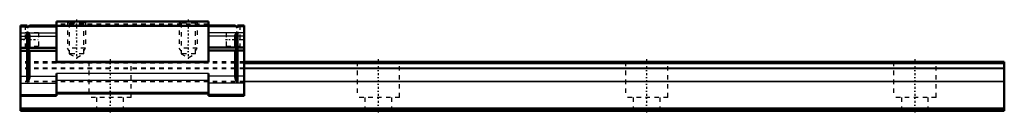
# Model space of a CAD drawing. Header units: millimetres. Extents: x -20 to 200, y -1 to 20.
import ezdxf

# ---------------------------------------------------------------- set-up
doc = ezdxf.new("R2010")
doc.units = ezdxf.units.MM
doc.linetypes.add('Center', pattern=[1.5, 0.45, -0.5, 0.05, -0.5])
doc.linetypes.add('Dashed', pattern=[2, 1, -1])
for name, color, linetype, lineweight in [('2d ConnectionPoints', 7, 'Continuous', 50), ('AM_0', 7, 'Continuous', 50), ('AM_4', 3, 'Continuous', 25), ('AM_5', 3, 'Continuous', 25), ('AM_7', 7, 'Center', 25), ('AM_9', 6, 'Dashed', 25)]:
    doc.layers.add(name, color=color, linetype=linetype, lineweight=lineweight)

# ---------------------------------------------------------------- blocks, each defined once
blk = doc.blocks.new('1_SRS20MSS1_Slider_0_in_SRS20MSS220LMG200W00001_0')
at = {"layer": 'AM_0'}
for p, q in [((-12, 20), (-12, 10.9)), ((22, 20), (-12, 20)), ((22, 20), (22, 10.9)), ((-20, 19.1), (-18.5, 19.1)), ((-20, 19.1), (-20, 3.4)), ((-18, 19.1), (-18.5, 18.6)), ((-18.5, 18.6), (-18.5, 19.1)), ((-18.5, 17.66), (-18.29, 17.45)), ((-18.5, 6.41), (-18.5, 17.66)), ((-18, 19.1), (-12, 19.1)), ((22, 19), (-12, 19)), ((28, 19.1), (22, 19.1)), ((28, 19.1), (28.5, 18.6)), ((28.5, 17.66), (28.29, 17.45)), ((28.5, 18.6), (28.5, 19.1)), ((30, 19.1), (28.5, 19.1)), ((28.5, 6.41), (28.5, 17.66)), ((30, 19.1), (30, 3.4)), ((-18, 16.75), (-18, 14)), ((28, 16.75), (28, 14)), ((-18, 14), (-18.5, 14)), ((-18.5, 14), (-18.09, 13.59)), ((-18, 13.38), (-18, 7.73)), ((28, 14), (28.5, 14)), ((28, 13.38), (28, 7.73)), ((28.5, 14), (28.09, 13.59)), ((22, 11), (-12, 11)), ((22, 10.9), (-12, 10.9)), ((-12, 8.33), (-12, 3.4)), ((22, 8.33), (22, 3.4)), ((-20, 3.4), (-12, 3.4)), ((22, 3.9), (-12, 3.9)), ((30, 3.4), (22, 3.4))]:
    blk.add_line(p, q, dxfattribs=at)
for points in [[(-18.29, 17.45), (-18.23, 17.39), (-18.18, 17.32), (-18.13, 17.25), (-18.09, 17.17), (-18.06, 17.09), (-18.03, 17), (-18.02, 16.92), (-18, 16.83), (-18, 16.75)], [(28.29, 17.45), (28.23, 17.39), (28.18, 17.32), (28.13, 17.25), (28.09, 17.17), (28.06, 17.09), (28.03, 17), (28.02, 16.92), (28, 16.83), (28, 16.75)], [(-18.09, 13.59), (-18.07, 13.57), (-18.05, 13.55), (-18.04, 13.53), (-18.03, 13.5), (-18.02, 13.48), (-18.01, 13.45), (-18, 13.43), (-18, 13.4), (-18, 13.38)], [(28.09, 13.59), (28.07, 13.57), (28.05, 13.55), (28.04, 13.53), (28.03, 13.5), (28.02, 13.48), (28.01, 13.45), (28, 13.43), (28, 13.4), (28, 13.38)], [(-18, 7.73), (-18.01, 7.56), (-18.03, 7.39), (-18.07, 7.21), (-18.12, 7.05), (-18.19, 6.89), (-18.27, 6.73), (-18.36, 6.59), (-18.47, 6.45), (-18.5, 6.41)], [(28, 7.73), (28.01, 7.56), (28.03, 7.39), (28.07, 7.21), (28.12, 7.05), (28.19, 6.89), (28.27, 6.73), (28.36, 6.59), (28.47, 6.45), (28.5, 6.41)]]:
    blk.add_lwpolyline(points, dxfattribs=at)
at = {"layer": 'AM_4'}
for p, q in [((-20, 18.81), (-18.5, 18.81)), ((-18.29, 18.81), (-12, 18.81)), ((28.29, 18.81), (22, 18.81)), ((30, 18.81), (28.5, 18.81)), ((-20, 17.45), (-18.5, 17.45)), ((-20, 16.75), (-18.5, 16.75)), ((-18.29, 17.45), (-12, 17.45)), ((-18, 16.75), (-12, 16.75)), ((28.29, 17.45), (22, 17.45)), ((28, 16.75), (22, 16.75)), ((30, 17.45), (28.5, 17.45)), ((30, 16.75), (28.5, 16.75)), ((-20, 14.22), (-18.5, 14.22)), ((-20, 14.01), (-18.5, 14.01)), ((-20, 13.59), (-18.5, 13.59)), ((-20, 13.38), (-18.5, 13.38)), ((-18.09, 13.59), (-12, 13.59)), ((-18, 14.22), (-12, 14.22)), ((-18, 14.01), (-12, 14.01)), ((-18, 13.38), (-12, 13.38)), ((28, 14.22), (22, 14.22)), ((28, 14.01), (22, 14.01)), ((28.09, 13.59), (22, 13.59)), ((28, 13.38), (22, 13.38)), ((30, 14.22), (28.5, 14.22)), ((30, 14.01), (28.5, 14.01)), ((30, 13.59), (28.5, 13.59)), ((30, 13.38), (28.5, 13.38)), ((-20, 7.73), (-18.5, 7.73)), ((-18, 7.73), (-12, 7.73)), ((22, 8.33), (-12, 8.33)), ((22, 6.8), (-12, 6.8)), ((28, 7.73), (22, 7.73)), ((30, 7.73), (28.5, 7.73)), ((-20, 6.2), (-12, 6.2)), ((30, 6.2), (22, 6.2)), ((-20, 3.63), (-12, 3.63)), ((22, 4.14), (-12, 4.14)), ((30, 3.63), (22, 3.63))]:
    blk.add_line(p, q, dxfattribs=at)
at = {"layer": 'AM_5', "linetype": 'Dashed'}
for p, q in [((-9.5, 20), (-9.5, 14)), ((-5.5, 20), (-5.5, 14)), ((15.5, 20), (15.5, 14)), ((19.5, 20), (19.5, 14)), ((-5.5, 14), (-9.5, 14)), ((-9.12, 13.4), (-9.5, 14)), ((-5.88, 13.4), (-5.5, 14)), ((19.5, 14), (15.5, 14)), ((15.88, 13.4), (15.5, 14)), ((19.12, 13.4), (19.5, 14))]:
    blk.add_line(p, q, dxfattribs=at)
at = {"layer": 'AM_7'}
for p, q in [((-7.5, 20.41), (-7.5, 11.46)), ((17.5, 20.41), (17.5, 11.46)), ((-20.2, 16), (-15.8, 16)), ((25.8, 16), (30.2, 16))]:
    blk.add_line(p, q, dxfattribs=at)
at = {"layer": 'AM_9'}
for p, q in [((-9.5, 20), (-9.12, 19.62)), ((-5.88, 19.62), (-5.5, 20)), ((15.5, 20), (15.88, 19.62)), ((19.12, 19.62), (19.5, 20)), ((-19, 19.1), (-19, 13.5)), ((22, 19.42), (-12, 19.42)), ((22, 19.2), (-12, 19.2)), ((-9.12, 19.62), (-9.12, 12.8)), ((-5.88, 19.62), (-9.12, 19.62)), ((-5.88, 12.8), (-5.88, 19.62)), ((15.88, 19.62), (15.88, 12.8)), ((19.12, 19.62), (15.88, 19.62)), ((19.12, 12.8), (19.12, 19.62)), ((29, 19.1), (29, 13.5)), ((-19, 16), (-20, 16)), ((-16, 17.5), (-19, 17.5)), ((-16, 17.5), (-16, 14.5)), ((29, 17.5), (26, 17.5)), ((26, 17.5), (26, 14.5)), ((29, 16), (30, 16)), ((-20, 13.5), (-19, 13.5)), ((-19, 14.5), (-16, 14.5)), ((26, 14.5), (29, 14.5)), ((29, 13.5), (30, 13.5)), ((-9.12, 12.8), (-7.5, 11.86)), ((-5.88, 12.8), (-9.12, 12.8)), ((-7.5, 11.86), (-5.88, 12.8)), ((15.88, 12.8), (17.5, 11.86)), ((19.12, 12.8), (15.88, 12.8)), ((17.5, 11.86), (19.12, 12.8)), ((-12, 11), (-20, 11)), ((30, 10.7), (-20, 10.7)), ((30, 9.53), (-20, 9.53)), ((30, 9.4), (-20, 9.4)), ((30, 11), (22, 11)), ((30, 6.6), (-20, 6.6)), ((30, 6.47), (-20, 6.47))]:
    blk.add_line(p, q, dxfattribs=at)
blk = doc.blocks.new('2_SRS20M22020_Track_0_in_SRS20MSS220LMG200W00001_0')
at = {"layer": 'AM_0'}
for p, q in [((200, 11), (30, 11)), ((200, 10.7), (30, 10.7)), ((200, 11), (200, 0)), ((-20, 3.4), (-20, 0)), ((200, 0.5), (-20, 0.5)), ((200, 0), (-20, 0))]:
    blk.add_line(p, q, dxfattribs=at)
at = {"layer": 'AM_4'}
for p, q in [((200, 9.53), (30, 9.53)), ((200, 9.4), (30, 9.4)), ((200, 6.6), (30, 6.6)), ((200, 6.47), (30, 6.47))]:
    blk.add_line(p, q, dxfattribs=at)
at = {"layer": 'AM_7'}
for p, q in [((0, 11.55), (0, -0.55)), ((60, 11.55), (60, -0.55)), ((120, 11.55), (120, -0.55)), ((180, 11.55), (180, -0.55))]:
    blk.add_line(p, q, dxfattribs=at)
at = {"layer": 'AM_9'}
for p, q in [((-12, 11), (-20, 11)), ((30, 10.7), (-20, 10.7)), ((30, 9.53), (-20, 9.53)), ((30, 9.4), (-20, 9.4)), ((-4.75, 11), (-4.75, 3)), ((4.75, 3), (4.75, 11)), ((30, 11), (22, 11)), ((55.25, 11), (55.25, 3)), ((64.75, 3), (64.75, 11)), ((115.25, 11), (115.25, 3)), ((124.75, 3), (124.75, 11)), ((175.25, 11), (175.25, 3)), ((184.75, 3), (184.75, 11)), ((30, 6.6), (-20, 6.6)), ((30, 6.47), (-20, 6.47)), ((4.75, 3), (-4.75, 3)), ((-3, 3), (-3, 0)), ((3, 0), (3, 3)), ((64.75, 3), (55.25, 3)), ((57, 3), (57, 0)), ((63, 0), (63, 3)), ((124.75, 3), (115.25, 3)), ((117, 3), (117, 0)), ((123, 0), (123, 3)), ((184.75, 3), (175.25, 3)), ((177, 3), (177, 0)), ((183, 0), (183, 3))]:
    blk.add_line(p, q, dxfattribs=at)

msp = doc.modelspace()

# ---------------------------------------------------------------- linework, layer by layer
at = {"layer": '2d ConnectionPoints'}
for p in [(-20, 3.4), (0, 0), (0, 0)]:
    msp.add_point(p, dxfattribs=at)

# ---------------------------------------------------------------- block references
for name in ['1_SRS20MSS1_Slider_0_in_SRS20MSS220LMG200W00001_0', '2_SRS20M22020_Track_0_in_SRS20MSS220LMG200W00001_0']:
    msp.add_blockref(name, (0, 0))

doc.saveas('drawing.dxf')
